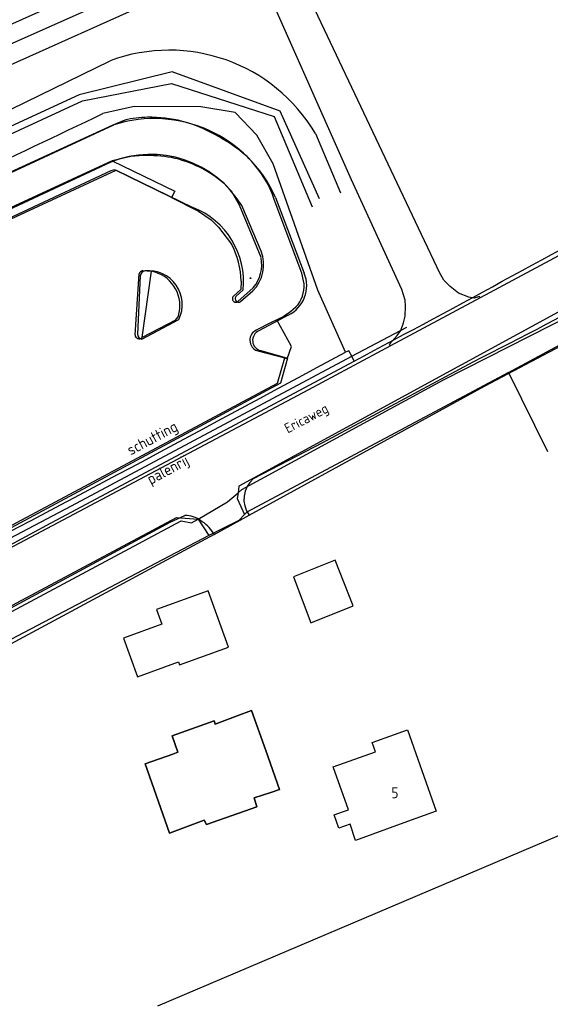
# Model space of a CAD drawing. Extents: x 145741 to 149421, y 457889 to 459999.
# Tile 13 of 84: x 146336 to 146385, y 458356 to 458445. Entities that reach past the tile are written whole.
import ezdxf
from ezdxf.enums import TextEntityAlignment as Align

# ---------------------------------------------------------------- set-up
doc = ezdxf.new("R2010")
doc.units = 0
doc.header["$LTSCALE"] = 4
doc.layers.get('0').update_dxf_attribs({"linetype": 'CONTINUOUS'})
doc.styles.add('ISO', font='ISO')
doc.styles.get("Standard").update_dxf_attribs({"font": 'ISO'})

msp = doc.modelspace()

# ---------------------------------------------------------------- linework, layer by layer
at = {"linetype": 'Continuous'}
for p, q in [((146353.284, 458452.867), (146318.6, 458437.426)), ((146306.077, 458430.085), (146354.104, 458451.471)), ((146357.608, 458451.192), (146330.536, 458439.052)), ((146366.612, 458430.895), (146357.608, 458451.192)), ((146374.625, 458422.434), (146361.908, 458449.322)), ((146319.089, 458423.859), (146345.01, 458435.896)), ((146344.749, 458432.508), (146317.273, 458419.716)), ((146315.101, 458417.798), (146345.237, 458431.794)), ((146345.237, 458431.794), (146352.204, 458428.4)), ((146371.187, 458420.944), (146366.612, 458430.895)), ((146359.72, 458429.295), (146362.316, 458422.437)), ((146358.411, 458424.427), (146356.637, 458428.578)), ((146386.804, 458424.742), (146378.308, 458420.193)), ((146347.428, 458422.184), (146347.173, 458416.894)), ((146374.995, 458421.802), (146374.625, 458422.434)), ((146375.587, 458421.23), (146374.995, 458421.802)), ((146356.78, 458420.926), (146356.118, 458420.301)), ((146356.535, 458419.866), (146357.656, 458420.823)), ((146371.495, 458419.97), (146371.187, 458420.944)), ((146376.322, 458420.629), (146375.587, 458421.23)), ((146378.308, 458420.193), (146370.155, 458415.828)), ((146371.502, 458419.444), (146371.495, 458419.97)), ((146377.259, 458420.25), (146376.322, 458420.629)), ((146377.74, 458420.174), (146377.259, 458420.25)), ((146378.23, 458420.322), (146377.74, 458420.174)), ((146378.308, 458420.193), (146378.23, 458420.322)), ((146371.485, 458418.515), (146371.502, 458419.444)), ((146347.57, 458416.439), (146350.935, 458418.236)), ((146360.867, 458418.624), (146358.194, 458417.206)), ((146371.337, 458417.93), (146371.485, 458418.515)), ((146371.084, 458417.214), (146371.337, 458417.93)), ((146378.686, 458412.168), (146388.699, 458417.482)), ((146370.07, 458415.981), (146370.759, 458416.77)), ((146370.759, 458416.77), (146371.084, 458417.214)), ((146370.155, 458415.828), (146362.697, 458411.835)), ((146370.155, 458415.828), (146370.07, 458415.981)), ((146358.375, 458415.397), (146360.797, 458414.724)), ((146360.797, 458414.724), (146360.167, 458412.444)), ((146363.997, 458407.057), (146377.659, 458414.384)), ((146360.167, 458412.444), (146330.312, 458396.435)), ((146357.309, 458400.453), (146378.686, 458412.168)), ((146362.697, 458411.835), (146328.317, 458393.612)), ((146357.71, 458403.773), (146363.997, 458407.057)), ((146350.129, 458399.823), (146351.483, 458400.416)), ((146356.497, 458399.991), (146357.309, 458400.453)), ((146334.424, 458391.377), (146350.129, 458399.823)), ((146354.122, 458398.711), (146356.497, 458399.991)), ((146354.122, 458398.711), (146308.493, 458374.114)), ((146354.041, 458398.849), (146354.122, 458398.711)), ((146365.123, 458396.364), (146361.345, 458394.859)), ((146366.774, 458392.212), (146365.123, 458396.364)), ((146361.345, 458394.859), (146362.918, 458390.694)), ((146353.584, 458393.577), (146348.9, 458391.876)), ((146355.435, 458388.483), (146353.584, 458393.577)), ((146362.918, 458390.694), (146366.774, 458392.212)), ((146348.9, 458391.876), (146349.379, 458390.556)), ((146349.379, 458390.556), (146345.894, 458389.291)), ((146345.894, 458389.291), (146347.169, 458385.781)), ((146350.996, 458386.871), (146355.435, 458388.483)), ((146347.169, 458385.781), (146350.9, 458387.136)), ((146350.9, 458387.136), (146350.996, 458386.871)), ((146349.01, 458355.909), (146420.603, 458386.331)), ((146356.234, 458382.239), (146357.539, 458382.733)), ((146357.539, 458382.733), (146358.83, 458379.071)), ((146350.314, 458380.417), (146354.131, 458381.775)), ((146354.131, 458381.775), (146354.169, 458381.675)), ((146354.169, 458381.675), (146354.242, 458381.486)), ((146354.242, 458381.486), (146356.234, 458382.239)), ((146368.476, 458379.819), (146371.694, 458380.966)), ((146371.694, 458380.966), (146374.29, 458373.572)), ((146350.847, 458378.928), (146350.314, 458380.417)), ((146368.777, 458378.959), (146368.476, 458379.819)), ((146350.386, 458378.762), (146350.847, 458378.928)), ((146358.83, 458379.071), (146360.075, 458375.539)), ((146364.94, 458377.59), (146368.777, 458378.959)), ((146347.88, 458377.861), (146350.386, 458378.762)), ((146350.073, 458371.566), (146347.88, 458377.861)), ((146366.339, 458373.703), (146364.94, 458377.59)), ((146359.27, 458375.271), (146357.776, 458374.773)), ((146360.075, 458375.539), (146359.27, 458375.271)), ((146357.776, 458374.773), (146358.018, 458373.984)), ((146358.018, 458373.984), (146353.432, 458372.364)), ((146365.05, 458373.24), (146365.888, 458373.541)), ((146365.888, 458373.541), (146366.339, 458373.703)), ((146374.29, 458373.572), (146371.365, 458372.508)), ((146353.231, 458372.774), (146350.073, 458371.566)), ((146353.432, 458372.364), (146353.231, 458372.774)), ((146365.473, 458372.021), (146365.05, 458373.24)), ((146366.493, 458372.394), (146365.473, 458372.021)), ((146366.986, 458370.915), (146366.493, 458372.394)), ((146371.365, 458372.508), (146366.986, 458370.915))]:
    msp.add_line(p, q, dxfattribs=at)
for p, q in [((146330.153, 458434.624), (146344.682, 458441.715)), ((146350.336, 458440.714), (146341.879, 458438.612)), ((146360.138, 458437.133), (146350.336, 458440.714)), ((146342.19, 458438.069), (146350.25, 458439.659)), ((146350.25, 458439.659), (146359.575, 458436.668)), ((146316.064, 458426.069), (146342.19, 458438.069)), ((146341.879, 458438.612), (146317.274, 458427.303)), ((146346.874, 458437.553), (146344.029, 458436.924)), ((146352.917, 458437.529), (146346.874, 458437.553)), ((146356.034, 458437.008), (146352.917, 458437.529)), ((146358.013, 458434.957), (146356.034, 458437.008)), ((146363.7, 458429.182), (146360.138, 458437.133)), ((146380.864, 458413.402), (146425.666, 458437.525)), ((146346.025, 458436.324), (146344.917, 458435.886)), ((146359.575, 458436.668), (146363.035, 458428.464)), ((146344.917, 458435.886), (146318.619, 458423.804)), ((146359.493, 458432.364), (146358.013, 458434.957)), ((146363.345, 458435.102), (146365.603, 458429.728)), ((146344.876, 458432.646), (146317.237, 458419.826)), ((146346.568, 458433.038), (146344.876, 458432.646)), ((146344.876, 458432.646), (146350.555, 458429.887)), ((146347.7, 458433.116), (146346.568, 458433.038)), ((146344.743, 458431.718), (146317.57, 458419.029)), ((146345.108, 458431.826), (146344.743, 458431.718)), ((146350.275, 458429.312), (146345.108, 458431.826)), ((146363.546, 458420.902), (146359.493, 458432.364)), ((146350.555, 458429.887), (146350.275, 458429.312)), ((146355.698, 458429.886), (146355.071, 458430.55)), ((146356.442, 458428.592), (146355.698, 458429.886)), ((146350.275, 458429.312), (146352.71, 458428.055)), ((146362.11, 458422.437), (146359.6, 458429.113)), ((146352.71, 458428.055), (146353.864, 458427.266)), ((146358.4, 458423.839), (146356.442, 458428.592)), ((146353.864, 458427.266), (146354.529, 458426.617)), ((146354.529, 458426.617), (146355.716, 458425.05)), ((146398.298, 458425.939), (146356.391, 458403.1)), ((146347.608, 458416.575), (146348.447, 458422.6)), ((146347.656, 458422.664), (146348.447, 458422.6)), ((146346.947, 458416.831), (146347.309, 458422.357)), ((146362.265, 458421.735), (146362.11, 458422.437)), ((146356.548, 458420.951), (146355.889, 458420.332)), ((146356.295, 458419.86), (146357.694, 458421.114)), ((146356.58, 458421.691), (146356.548, 458420.951)), ((146366.059, 458415.257), (146363.546, 458420.902)), ((146374.973, 458412.737), (146387.88, 458419.315)), ((146350.61, 458418.165), (146347.608, 458416.575)), ((146359.835, 458418.199), (146359.329, 458417.943)), ((146361.15, 458415.786), (146359.835, 458418.199)), ((146357.964, 458417.25), (146357.607, 458417.003)), ((146359.329, 458417.943), (146357.964, 458417.25)), ((146366.627, 458414.887), (146371.628, 458417.516)), ((146360.777, 458414.64), (146361.15, 458415.786)), ((146341.183, 458401.309), (146366.627, 458414.887)), ((146358.092, 458415.373), (146360.552, 458414.747)), ((146359.892, 458412.456), (146360.552, 458414.747)), ((146360.552, 458414.747), (146360.777, 458414.64)), ((146366.371, 458415.382), (146366.059, 458415.257)), ((146366.627, 458414.887), (146366.371, 458415.382)), ((146366.853, 458414.45), (146366.627, 458414.887)), ((146338.923, 458399.539), (146366.853, 458414.45)), ((146380.864, 458413.402), (146357.099, 458400.734)), ((146380.864, 458413.402), (146384.407, 458406.228)), ((146330.04, 458396.499), (146359.892, 458412.456)), ((146356.664, 458402.801), (146374.973, 458412.737)), ((146356.391, 458403.1), (146356.308, 458402.495)), ((146355.342, 458401.664), (146356.308, 458402.495)), ((146356.308, 458402.495), (146356.234, 458401.957)), ((146356.308, 458402.495), (146356.664, 458402.801)), ((146324.908, 458392.72), (146341.183, 458401.309)), ((146352.67, 458400.105), (146355.342, 458401.664)), ((146356.234, 458401.957), (146356.891, 458400.518)), ((146323.999, 458385.955), (146350.709, 458400.25)), ((146350.709, 458400.25), (146352.67, 458400.105)), ((146356.891, 458400.518), (146356.371, 458399.976)), ((146357.099, 458400.734), (146356.891, 458400.518)), ((146323.213, 458391.07), (146338.923, 458399.539)), ((146323.809, 458385.313), (146351.151, 458399.953)), ((146351.151, 458399.953), (146352.085, 458399.763)), ((146352.085, 458399.763), (146352.67, 458400.105)), ((146352.67, 458400.105), (146353.64, 458398.595)), ((146356.371, 458399.976), (146353.64, 458398.595)), ((146353.64, 458398.595), (146331.175, 458386.823)), ((146353.584, 458393.577), (146348.9, 458391.876)), ((146355.435, 458388.483), (146353.584, 458393.577)), ((146348.9, 458391.876), (146349.379, 458390.556)), ((146349.379, 458390.556), (146345.894, 458389.291)), ((146345.894, 458389.291), (146347.169, 458385.781)), ((146350.996, 458386.871), (146355.435, 458388.483)), ((146347.169, 458385.781), (146350.9, 458387.136)), ((146350.9, 458387.136), (146350.996, 458386.871)), ((146357.539, 458382.733), (146356.234, 458382.239)), ((146358.83, 458379.071), (146357.539, 458382.733)), ((146354.131, 458381.775), (146350.314, 458380.417)), ((146354.169, 458381.675), (146354.131, 458381.775)), ((146354.242, 458381.486), (146354.169, 458381.675)), ((146356.234, 458382.239), (146354.242, 458381.486)), ((146368.476, 458379.819), (146371.694, 458380.966)), ((146371.694, 458380.966), (146374.29, 458373.572)), ((146350.314, 458380.417), (146350.847, 458378.928)), ((146368.777, 458378.959), (146368.476, 458379.819)), ((146350.847, 458378.928), (146350.386, 458378.762)), ((146360.075, 458375.539), (146358.83, 458379.071)), ((146364.94, 458377.59), (146368.777, 458378.959)), ((146350.386, 458378.762), (146347.88, 458377.861)), ((146347.88, 458377.861), (146350.073, 458371.566)), ((146366.339, 458373.703), (146364.94, 458377.59)), ((146357.776, 458374.773), (146359.27, 458375.271)), ((146359.27, 458375.271), (146360.075, 458375.539)), ((146358.018, 458373.984), (146357.776, 458374.773)), ((146353.432, 458372.364), (146358.018, 458373.984)), ((146365.05, 458373.24), (146365.888, 458373.541)), ((146365.888, 458373.541), (146366.339, 458373.703)), ((146374.29, 458373.572), (146371.365, 458372.508)), ((146350.073, 458371.566), (146353.231, 458372.774)), ((146353.231, 458372.774), (146353.432, 458372.364)), ((146365.473, 458372.021), (146365.05, 458373.24)), ((146366.493, 458372.394), (146365.473, 458372.021)), ((146366.986, 458370.915), (146366.493, 458372.394)), ((146371.365, 458372.508), (146366.986, 458370.915))]:
    msp.add_line(p, q)
msp.add_circle((146357.432, 458421.977), 0.03, dxfattribs=at)
for centre, radius, start, end in [((170906.265, 403894.167), 59845.633, 114.22231539, 114.28956144), ((146348.677, 458424.377), 12.089, 24.00736, 107.65705), ((146348.38, 458423.546), 9.669, 31.35723, 112.0565), ((146263.823, 458643.749), 256.06, 296.39565, 303.06501), ((146349.542, 458421.632), 7.273, 354.42711, 68.52748), ((146355.232, 458423.212), 3.403, 315.41754, 20.91894), ((146347.923, 458422.145), 0.497, 98.01712, 175.50166), ((146348.164, 458419.575), 3.078, 334.21388, 95.7754), ((146359.571, 458421.298), 2.972, 295.86034, 22.5245), ((146356.34, 458420.096), 0.302, 137.25411, 310.3253), ((146347.657, 458416.916), 0.484, 182.55179, 259.6594), ((146358.59, 458416.332), 0.959, 114.35528, 257.07218), ((146359.302, 458401.896), 2.461, 130.31273, 215.91326), ((146351.559, 458398.228), 2.189, 52.62883, 92.00024), ((146351.277, 458397.155), 3.242, 31.50822, 60.20649)]:
    msp.add_arc(centre, radius, start, end, dxfattribs=at)
for centre, radius, start, end in [((146350.054, 458427.234), 15.445, 30.62382, 110.3539), ((145633.174, 459921.239), 1645.754, 294.627218, 295.590261), ((146348.085, 458428.291), 8.293, 89.99494, 104.38509), ((146348.347, 458424.992), 11.595, 59.75915, 91.29061), ((146348.153, 458422.951), 13.483, 48.2982, 63.41678), ((146347.873, 458417.713), 15.404, 81.11181, 90.64359), ((146348.054, 458422.42), 10.739, 49.20079, 78.18399), ((146348.857, 458424.791), 11.663, 33.43166, 44.8661), ((146352.3, 458426.901), 7.628, 16.85695, 34.44986), ((145602.611, 459851.234), 1627.395, 298.009042, 299.156897), ((146349.172, 458421.576), 7.409, 0.88889, 27.96089), ((146355.172, 458423.221), 3.286, 320.11608, 10.83398), ((146347.741, 458422.218), 0.454, 100.80741, 162.19266), ((146347.828, 458419.463), 3.197, 349.39824, 78.84362), ((146359.508, 458421.252), 2.798, 323.53304, 9.93235), ((146356.09, 458420.105), 0.303, 131.51941, 233.81786), ((146356.103, 458420.088), 0.298, 229.93797, 310.06203), ((146357.005, 458424.142), 6.583, 295.45983, 316.23287), ((146350.01, 458418.917), 0.962, 308.58405, 357.51377), ((146347.343, 458416.873), 0.399, 186.07402, 311.584), ((146358.38, 458416.358), 1.006, 140.15368, 207.86576), ((146358.366, 458416.303), 0.969, 205.32636, 253.58087), ((144938.598, 461048.155), 2994.962, 297.565745, 298.464928)]:
    msp.add_arc(centre, radius, start, end)

# ---------------------------------------------------------------- texts
at = {"style": 'ISO'}
msp.add_text('Ericaweg', height=0.9, rotation=27.8, dxfattribs=at).set_placement((146362.507, 458409.259), align=Align.MIDDLE_CENTER)
for s, rotation, p in [('schutting', 28.016, (146346.551, 458405.853)), ('palenrij', 28.08815, (146348.364, 458403.203))]:
    msp.add_text(s, height=1, rotation=rotation).set_placement(p)
msp.add_text('5', height=1).set_placement((146370.224, 458374.752))

doc.saveas('drawing.dxf')
